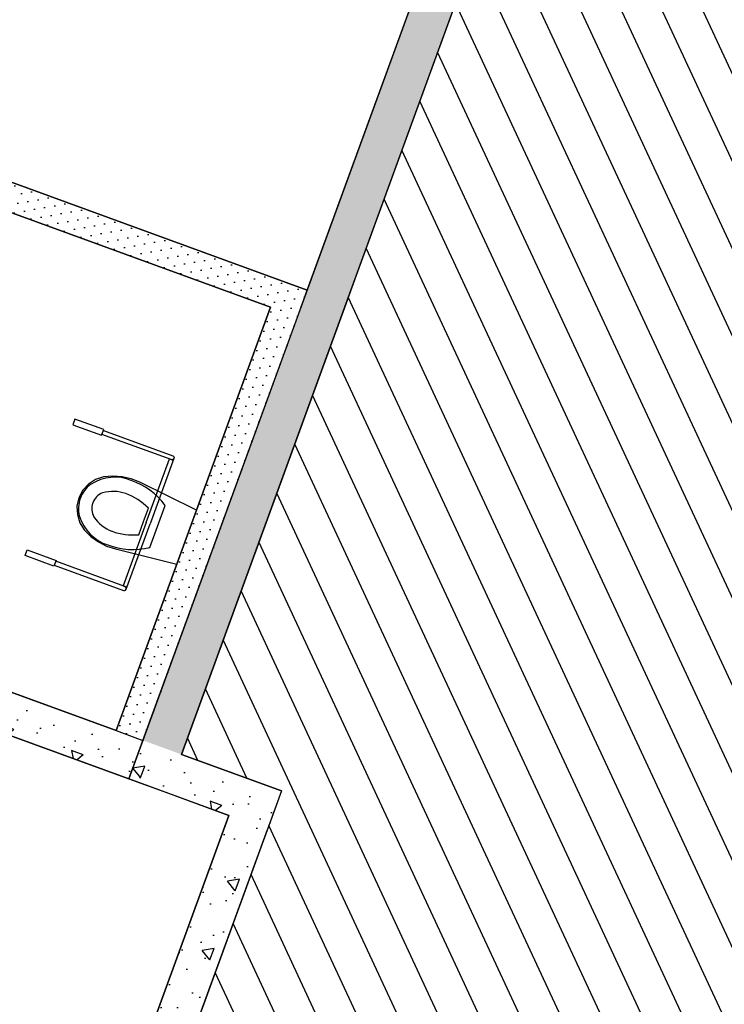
# Model space of a CAD drawing. Header units: millimetres. Extents: x 112481703 to 112587609, y 1264638581 to 1264713694.
# Tile 114 of 174: x 112555356 to 112558797, y 1264670175 to 1264674983. Entities that reach past the tile are written whole.
import ezdxf
from ezdxf.enums import TextEntityAlignment as Align

# ---------------------------------------------------------------- set-up
doc = ezdxf.new("R2010")
doc.units = ezdxf.units.MM
doc.header["$LTSCALE"] = 0.5
doc.header["$MEASUREMENT"] = 0
doc.linetypes.add('PLINE', pattern=[0])
for name, color, linetype in [('241- Bærende innervegger', 7, 'Continuous'), ('241- Bærende innervegger (Skravur)', 7, 'Continuous'), ('242- Ikke-bærende innervegger', 7, 'Continuous'), ('242- Ikke-bærende innervegger (Skravur)', 7, 'Continuous'), ('242- Ikke-bærende innervegger (Skravur)(Nye konstruksjoner)', 7, 'Continuous'), ('242- Ikke-bærende innervegger(Nye konstruksjoner)', 7, 'Continuous'), ('315- Utstyr for sanitærinstallasjoner(Nye konstruksjoner)', 7, 'Continuous'), ('862- M___Nettoareal', 7, 'Continuous'), ('862- M___Nettoareal (1-100)', 7, 'Continuous'), ('862- M___Nettoareal(Nye konstruksjoner)', 7, 'Continuous'), ('862- M___Nettoareal(Polylinje)', 7, 'Continuous'), ('862- M___Nettoareal(Polylinje)(Nye konstruksjoner)', 7, 'Continuous'), ('LA_farge_dekke_asfalt2', 7, 'Continuous')]:
    doc.layers.add(name, color=color, linetype=linetype)
doc.styles.add('GENERATED_STYLE_1', font='arial.ttf')
pattern_1 = [(159.956, (112557650, 1264717795), (213.713, 585.77), [60, -300]), (159.956, (112557374.05, 1264717563.8), (213.713, 585.77), [60, -300]), (219.956, (112557650, 1264717795), (-400.436, 477.966), [60, -300]), (219.956, (112557311.8, 1264717918.4), (-400.436, 477.966), [60, -300]), (279.956, (112557593.63, 1264717815.56), (614.148, 107.805), [60, -300]), (279.956, (112557255.44, 1264717938.95), (614.148, 107.805), [60, -300]), (159.956, (112557629.44, 1264717738.63), (41.12902, 112.73156), [0, -120, 0, -180]), (204.956, (112557573.07, 1264717759.2), (-50.63064, 108.79586), [0, -90, 0, -150])]
pattern_2 = [(69.956, (112557650, 1264717795), (-585.77, 213.713), [60, -300]), (69.956, (112557418.8, 1264718070.95), (-585.77, 213.713), [60, -300]), (129.956, (112557650, 1264717795), (477.966, 400.436), [60, -300]), (129.956, (112557773.4, 1264718133.2), (477.966, 400.436), [60, -300]), (189.956, (112557670.56, 1264717851.37), (-107.8046, 614.148), [60, -300]), (189.956, (112557793.95, 1264718189.56), (-107.8046, 614.148), [60, -300]), (69.956, (112557593.63, 1264717815.56), (-112.73156, 41.12902), [0, -120, 0, -180]), (114.956, (112557614.2, 1264717871.93), (108.79586, 50.63064), [0, -90, 0, -150])]
pattern_3 = [(249.956, (112557650, 1264717795), (-81.357, 29.68231), [0, -50]), (249.956, (112557682.11, 1264717756.67), (-81.357, 29.68231), [0, -50])]

# ---------------------------------------------------------------- blocks, each defined once
blk = doc.blocks.new('Trapp_1441_9', base_point=(112554146.1, 1264670422))
at = {"layer": '862- M___Nettoareal(Polylinje)', "linetype": 'PLINE', "flags": 128}
blk.add_lwpolyline([(112552845.8, 1264672386.7), (112552330.5, 1264670988.9), (112553875.7, 1264670424.8), (112554657.4, 1264668745.2), (112554929.8, 1264668645.8), (112555418.3, 1264668467.6), (112556378, 1264671098), (112555889.5, 1264671276.2)], close=True, dxfattribs=at)
blk = doc.blocks.new('Lager_1480_65', base_point=(112559546.5, 1264675063.1))
at = {"layer": '862- M___Nettoareal(Polylinje)(Nye konstruksjoner)', "linetype": 'PLINE', "flags": 128}
blk.add_lwpolyline([(112565467.6, 1264680460.7), (112560159.8, 1264682397.2), (112556999.3, 1264673734.4), (112556948, 1264673593.8), (112556146, 1264671395.5), (112556634.5, 1264671217.3), (112555589.1, 1264668352), (112558341.6, 1264667347.8), (112558761.8, 1264668499.6), (112560828.6, 1264667745.5)], close=True, dxfattribs=at)
blk = doc.blocks.new('Lager_1460_92', base_point=(112556250, 1264676678.5))
at = {"layer": '862- M___Nettoareal(Polylinje)(Nye konstruksjoner)', "linetype": 'PLINE', "flags": 128}
blk.add_lwpolyline([(112553927.7, 1264674695.7), (112556760.1, 1264673662.3), (112558682.9, 1264678932.5), (112555850.5, 1264679965.9)], close=True, dxfattribs=at)
blk = doc.blocks.new('HCWC - Besøk_1450_93', base_point=(112554954.7, 1264673217.1))
at = {"layer": '862- M___Nettoareal(Polylinje)(Nye konstruksjoner)', "linetype": 'PLINE', "flags": 128}
blk.add_lwpolyline([(112556580.6, 1264673578.8), (112553879.7, 1264674564.2), (112553125.7, 1264672497.4), (112555826.5, 1264671512.1)], close=True, dxfattribs=at)
blk = doc.blocks.new('WC handikap[44]', base_point=(112556171.1, 1264672456.4))
at = {"layer": '315- Utstyr for sanitærinstallasjoner(Nye konstruksjoner)', "linetype": 'PLINE'}
for p, q in [((112555973.8, 1264672528.4), (112556086.9, 1264672838.4)), ((112556109.1, 1264672840.9), (112555992.6, 1264672521.5)), ((112556086.9, 1264672838.4), (112556096.3, 1264672834.9)), ((112555961, 1264672533), (112555984.6, 1264672597.6)), ((112556028.8, 1264672508.3), (112556066.2, 1264672610.6)), ((112555973.8, 1264672528.4), (112555860.7, 1264672218.4)), ((112555876.1, 1264672202.1), (112555992.6, 1264672521.5)), ((112555937.4, 1264672468.4), (112555961, 1264672533)), ((112555991.5, 1264672405.9), (112556028.8, 1264672508.3)), ((112555860.7, 1264672218.4), (112555870.1, 1264672214.9))]:
    blk.add_line(p, q, dxfattribs=at)
at = {"layer": '315- Utstyr for sanitærinstallasjoner(Nye konstruksjoner)', "linetype": 'PLINE', "flags": 128}
for points in [[(112555766.7, 1264672981.8), (112555625.8, 1264673033.2), (112555615.5, 1264673005.1), (112555756.4, 1264672953.6)], [(112555856.4, 1264672751.5), (112555811.3, 1264672754.8), (112555766.2, 1264672751), (112555726.8, 1264672738.1), (112555692.1, 1264672715.6), (112555664.2, 1264672685), (112555645, 1264672648.3), (112555636, 1264672607.9), (112555637.7, 1264672566.5), (112555649.8, 1264672526.9), (112555671.6, 1264672491.7), (112555703.7, 1264672459.8), (112555740.3, 1264672433.2), (112555780.6, 1264672412.7), (112555823.6, 1264672398.6), (112556122.8, 1264672324), (112556219.4, 1264672588.8), (112555942.5, 1264672724.3), (112555900.5, 1264672741.3)], [(112555523.3, 1264672314.8), (112555382.4, 1264672366.2), (112555392.7, 1264672394.4), (112555533.6, 1264672343)]]:
    blk.add_lwpolyline(points, close=True, dxfattribs=at)
for points in [[(112556096.3, 1264672834.9), (112555758.1, 1264672958.3), (112555765, 1264672977.1), (112556103.2, 1264672853.7, -1)], [(112555870.1, 1264672214.9), (112555531.9, 1264672338.3), (112555525, 1264672319.5), (112555863.2, 1264672196.1, 1)]]:
    blk.add_lwpolyline(points, format="xyb", close=True, dxfattribs=at)
at = {"layer": '315- Utstyr for sanitærinstallasjoner(Nye konstruksjoner)', "linetype": 'PLINE'}
for centre, start, end in [((112556099.7, 1264672844.3), 249.956, 339.956), ((112555866.7, 1264672205.5), 339.956, 69.956)]:
    blk.add_arc(centre, 10, start, end, dxfattribs=at)
for centre, major_axis, start_param, end_param in [((112555801.5, 1264672496), (-88, -241.3), 3.085861, 3.98645), ((112555765.8, 1264672603.4), (-47.5, -130.1), 4.079884, 4.706528), ((112555763.7, 1264672330.3), (-145.8, -399.5), 2.612188, 3.165208), ((112555766.3, 1264672604.9), (-47.5, -130.1), 4.71825, 5.344894), ((112555777.2, 1264672599.2), (-26.8, -73.5), 3.778693, 4.701998), ((112555794.8, 1264672450.1), (-79.7, -218.6), 3.144841, 3.702507), ((112555753.6, 1264672327.2), (-124.1, -340.3), 2.738768, 3.154495), ((112555777.8, 1264672600.8), (-26.8, -73.5), 4.72278, 5.646085), ((112555862.8, 1264672664.1), (-88, -241.3), 5.438324, 6.338913), ((112555887.2, 1264672703.6), (-79.7, -218.6), 5.722267, 6.279932), ((112555934.9, 1264672824.1), (-124.1, -340.3), 6.27028, 6.686008), ((112555940.7, 1264672815.2), (-145.8, -399.5), 6.259567, 6.812588)]:
    blk.add_ellipse(centre, major_axis=major_axis, ratio=0.875546, start_param=start_param, end_param=end_param, dxfattribs=at)
blk = doc.blocks.new('Label_58', base_point=(112560046.8, 1264673889.5))
at = {"layer": '862- M___Nettoareal (1-100)', "char_height": 200, "attachment_point": 1, "rotation": 249.956, "style": 'GENERATED_STYLE_1'}
for s, insert in [('\\A1;{\\pql;\\pt0,241000;\\fArial|b0|i0|c0|p0;\\W1.000000;79,1\\fArial|b0|i0|c0|p0;\\W1.000000;\\A1{\\H.66x;\\S^  ;}\\fArial|b0|i0|c0|p0;\\W1.000000; m\\fArial|b0|i0|c0|p0;\\W1.000000;\\A1{\\H.66x;\\S2^  ;}\\fArial|b0|i0|c0|p0;\\W1.000000;\\fArial|b0|i0|c0|p0;\\W1.000000;\\fArial|b0|i0|c0|p0;\\W1.000000;\\fArial|b0|i0|c0|p0;\\W1.000000;\\fArial|b0|i0|c0|p0;\\W1.000000;\\fArial|b0|i0|c0|p0;\\W1.000000;\\fArial|b0|i0|c0|p0;\\W1.000000;\\A1{\\H.66x;\\S^  ;}\\fArial|b0|i0|c0|p0;\\W1.000000;\\fArial|b0|i0|c0|p0;\\W1.000000;\\A1{\\H.66x;\\S^  ;}\\fArial|b0|i0|c0|p0;\\W1.000000;\\fArial|b0|i0|c0|p0;\\W1.000000;\\fArial|b0|i0|c0|p0;\\W1.000000;\\fArial|b0|i0|c0|p0;\\W1.000000;\\fArial|b0|i0|c0|p0;\\W1.000000;\\fArial|b0|i0|c0|p0;\\W1.000000;\\fArial|b0|i0|c0|p0;\\W1.000000;\\A1{\\H.66x;\\S^  ;}\\fArial|b0|i0|c0|p0;\\W1.000000;\\fArial|b0|i0|c0|p0;\\W1.000000;\\A1{\\H.66x;\\S^  ;}\\fArial|b0|i0|c0|p0;\\W1.000000;\\fArial|b0|i0|c0|p0;\\W1.000000;\\fArial|b0|i0|c0|p0;\\W1.000000;\\fArial|b0|i0|c0|p0;\\W1.000000;\\fArial|b0|i0|c0|p0;\\W1.000000;\\fArial|b0|i0|c0|p0;\\W1.000000;\\fArial|b0|i0|c0|p0;\\W1.000000;\\A1{\\H.66x;\\S^  ;}\\fArial|b0|i0|c0|p0;\\W1.000000;\\fArial|b0|i0|c0|p0;\\W1.000000;\\A1{\\H.66x;\\S^  ;}\\fArial|b0|i0|c0|p0;\\W1.000000;\\fArial|b0|i0|c0|p0;\\W1.000000;\\fArial|b0|i0|c0|p0;\\W1.000000;\\fArial|b0|i0|c0|p0;\\W1.000000;\\fArial|b0|i0|c0|p0;\\W1.000000;\\fArial|b0|i0|c0|p0;\\W1.000000;\\fArial|b0|i0|c0|p0;\\W1.000000;\\A1{\\H.66x;\\S^  ;}\\fArial|b0|i0|c0|p0;\\W1.000000;\\fArial|b0|i0|c0|p0;\\W1.000000;\\A1{\\H.66x;\\S^  ;}\\fArial|b0|i0|c0|p0;\\W1.000000;\\fArial|b0|i0|c0|p0;\\W1.000000;\\fArial|b0|i0|c0|p0;\\W1.000000;\\fArial|b0|i0|c0|p0;\\W1.000000;\\fArial|b0|i0|c0|p0;\\W1.000000;\\fArial|b0|i0|c0|p0;\\W1.000000;\\fArial|b0|i0|c0|p0;\\W1.000000;\\fArial|b0|i0|c0|p0;\\W1.000000;}', (112560011, 1264674391.7)), ('\\A1;{\\pql;\\pt0,241000;\\fArial|b0|i0|c0|p0;\\W1.000000;Lager\\fArial|b0|i0|c0|p0;\\W1.000000;\\A1{\\H.66x;\\S^  ;}\\fArial|b0|i0|c0|p0;\\W1.000000;\\fArial|b0|i0|c0|p0;\\W1.000000;\\A1{\\H.66x;\\S^  ;}\\fArial|b0|i0|c0|p0;\\W1.000000;\\fArial|b0|i0|c0|p0;\\W1.000000;\\fArial|b0|i0|c0|p0;\\W1.000000;\\fArial|b0|i0|c0|p0;\\W1.000000;\\fArial|b0|i0|c0|p0;\\W1.000000;\\fArial|b0|i0|c0|p0;\\W1.000000;\\fArial|b0|i0|c0|p0;\\W1.000000;\\A1{\\H.66x;\\S^  ;}\\fArial|b0|i0|c0|p0;\\W1.000000;\\fArial|b0|i0|c0|p0;\\W1.000000;\\A1{\\H.66x;\\S^  ;}\\fArial|b0|i0|c0|p0;\\W1.000000;\\fArial|b0|i0|c0|p0;\\W1.000000;\\fArial|b0|i0|c0|p0;\\W1.000000;\\fArial|b0|i0|c0|p0;\\W1.000000;\\fArial|b0|i0|c0|p0;\\W1.000000;\\fArial|b0|i0|c0|p0;\\W1.000000;\\fArial|b0|i0|c0|p0;\\W1.000000;\\A1{\\H.66x;\\S^  ;}\\fArial|b0|i0|c0|p0;\\W1.000000;\\fArial|b0|i0|c0|p0;\\W1.000000;\\A1{\\H.66x;\\S^  ;}\\fArial|b0|i0|c0|p0;\\W1.000000;\\fArial|b0|i0|c0|p0;\\W1.000000;\\fArial|b0|i0|c0|p0;\\W1.000000;\\fArial|b0|i0|c0|p0;\\W1.000000;\\fArial|b0|i0|c0|p0;\\W1.000000;\\fArial|b0|i0|c0|p0;\\W1.000000;\\fArial|b0|i0|c0|p0;\\W1.000000;\\A1{\\H.66x;\\S^  ;}\\fArial|b0|i0|c0|p0;\\W1.000000;\\fArial|b0|i0|c0|p0;\\W1.000000;\\A1{\\H.66x;\\S^  ;}\\fArial|b0|i0|c0|p0;\\W1.000000;\\fArial|b0|i0|c0|p0;\\W1.000000;\\fArial|b0|i0|c0|p0;\\W1.000000;\\fArial|b0|i0|c0|p0;\\W1.000000;\\fArial|b0|i0|c0|p0;\\W1.000000;\\fArial|b0|i0|c0|p0;\\W1.000000;\\fArial|b0|i0|c0|p0;\\W1.000000;\\A1{\\H.66x;\\S^  ;}\\fArial|b0|i0|c0|p0;\\W1.000000;\\fArial|b0|i0|c0|p0;\\W1.000000;\\A1{\\H.66x;\\S^  ;}\\fArial|b0|i0|c0|p0;\\W1.000000;\\fArial|b0|i0|c0|p0;\\W1.000000;\\fArial|b0|i0|c0|p0;\\W1.000000;\\fArial|b0|i0|c0|p0;\\W1.000000;\\fArial|b0|i0|c0|p0;\\W1.000000;\\fArial|b0|i0|c0|p0;\\W1.000000;\\fArial|b0|i0|c0|p0;\\W1.000000;\\fArial|b0|i0|c0|p0;\\W1.000000;}', (112560309, 1264674283)), ('\\A1;{\\pql;\\pt0,241000;\\fArial|b0|i0|c0|p0;\\W1.000000;1480\\fArial|b0|i0|c0|p0;\\W1.000000;\\A1{\\H.66x;\\S^  ;}\\fArial|b0|i0|c0|p0;\\W1.000000;\\fArial|b0|i0|c0|p0;\\W1.000000;\\A1{\\H.66x;\\S^  ;}\\fArial|b0|i0|c0|p0;\\W1.000000;\\fArial|b0|i0|c0|p0;\\W1.000000;\\fArial|b0|i0|c0|p0;\\W1.000000;\\fArial|b0|i0|c0|p0;\\W1.000000;\\fArial|b0|i0|c0|p0;\\W1.000000;\\fArial|b0|i0|c0|p0;\\W1.000000;\\fArial|b0|i0|c0|p0;\\W1.000000;\\A1{\\H.66x;\\S^  ;}\\fArial|b0|i0|c0|p0;\\W1.000000;\\fArial|b0|i0|c0|p0;\\W1.000000;\\A1{\\H.66x;\\S^  ;}\\fArial|b0|i0|c0|p0;\\W1.000000;\\fArial|b0|i0|c0|p0;\\W1.000000;\\fArial|b0|i0|c0|p0;\\W1.000000;\\fArial|b0|i0|c0|p0;\\W1.000000;\\fArial|b0|i0|c0|p0;\\W1.000000;\\fArial|b0|i0|c0|p0;\\W1.000000;\\fArial|b0|i0|c0|p0;\\W1.000000;\\A1{\\H.66x;\\S^  ;}\\fArial|b0|i0|c0|p0;\\W1.000000;\\fArial|b0|i0|c0|p0;\\W1.000000;\\A1{\\H.66x;\\S^  ;}\\fArial|b0|i0|c0|p0;\\W1.000000;\\fArial|b0|i0|c0|p0;\\W1.000000;\\fArial|b0|i0|c0|p0;\\W1.000000;\\fArial|b0|i0|c0|p0;\\W1.000000;\\fArial|b0|i0|c0|p0;\\W1.000000;\\fArial|b0|i0|c0|p0;\\W1.000000;\\fArial|b0|i0|c0|p0;\\W1.000000;\\A1{\\H.66x;\\S^  ;}\\fArial|b0|i0|c0|p0;\\W1.000000;\\fArial|b0|i0|c0|p0;\\W1.000000;\\A1{\\H.66x;\\S^  ;}\\fArial|b0|i0|c0|p0;\\W1.000000;\\fArial|b0|i0|c0|p0;\\W1.000000;\\fArial|b0|i0|c0|p0;\\W1.000000;\\fArial|b0|i0|c0|p0;\\W1.000000;\\fArial|b0|i0|c0|p0;\\W1.000000;\\fArial|b0|i0|c0|p0;\\W1.000000;\\fArial|b0|i0|c0|p0;\\W1.000000;\\A1{\\H.66x;\\S^  ;}\\fArial|b0|i0|c0|p0;\\W1.000000;\\fArial|b0|i0|c0|p0;\\W1.000000;\\A1{\\H.66x;\\S^  ;}\\fArial|b0|i0|c0|p0;\\W1.000000;\\fArial|b0|i0|c0|p0;\\W1.000000;\\fArial|b0|i0|c0|p0;\\W1.000000;\\fArial|b0|i0|c0|p0;\\W1.000000;\\fArial|b0|i0|c0|p0;\\W1.000000;\\fArial|b0|i0|c0|p0;\\W1.000000;\\fArial|b0|i0|c0|p0;\\W1.000000;\\fArial|b0|i0|c0|p0;\\W1.000000;}', (112560611.1, 1264674194.1))]:
    blk.add_mtext(s, dxfattribs=dict(at, insert=insert))
at = {"layer": '862- M___Nettoareal (1-100)', "style": 'GENERATED_STYLE_1'}
for tag, p in [('DUMMY_108', (112560063.5, 1264674393.9)), ('DUMMY_107', (112560358.8, 1264674286.2)), ('DUMMY_106', (112560654, 1264674178.4))]:
    blk.add_attdef(tag, text='', height=200, rotation=249.956, dxfattribs=at).set_placement(p, align=Align.TOP_LEFT)

msp = doc.modelspace()

# ---------------------------------------------------------------- hatches: boundary and pattern name
at = {"layer": '241- Bærende innervegger (Skravur)', "linetype": 'Continuous'}
h = msp.add_hatch(dxfattribs=at)
h.set_pattern_fill('Betong_strukturell', color=256, style=0, pattern_type=2)
h.set_pattern_definition(pattern_2)
h.paths.add_polyline_path([(112556146, 1264671395.5), (112559101.6, 1264679496.8), (112558913.7, 1264679565.3), (112555958.1, 1264671464.1)])
h = msp.add_hatch(dxfattribs=at)
h.set_pattern_fill('Betong_strukturell', color=256, style=0, pattern_type=2)
h.set_pattern_definition(pattern_1)
h.paths.add_polyline_path([(112552845.8, 1264672386.7), (112555889.5, 1264671276.2), (112555826.5, 1264671512.1), (112552811, 1264672612.3)])
h = msp.add_hatch(dxfattribs=at)
h.set_pattern_fill('Betong_strukturell', color=256, style=0, pattern_type=2)
h.set_pattern_definition(pattern_1)
h.paths.add_polyline_path([(112555826.5, 1264671512.1), (112555889.5, 1264671276.2), (112555958.1, 1264671464.1)])
h = msp.add_hatch(dxfattribs=at)
h.set_pattern_fill('Betong_strukturell', color=256, style=0, pattern_type=2)
h.set_pattern_definition(pattern_2)
h.paths.add_polyline_path([(112556146, 1264671395.5), (112555958.1, 1264671464.1), (112555889.5, 1264671276.2)])
h = msp.add_hatch(dxfattribs=at)
h.set_pattern_fill('Betong_strukturell', color=256, style=0, pattern_type=2)
h.set_pattern_definition(pattern_2)
h.paths.add_polyline_path([(112556077.4, 1264671207.6), (112556146, 1264671395.5), (112555889.5, 1264671276.2)])
h = msp.add_hatch(dxfattribs=at)
h.set_pattern_fill('Betong_strukturell', color=256, style=0, pattern_type=2)
h.set_pattern_definition(pattern_1)
h.paths.add_polyline_path([(112556077.4, 1264671207.6), (112556378, 1264671098), (112556446.6, 1264671285.9), (112556146, 1264671395.5)])
h = msp.add_hatch(dxfattribs=at)
h.set_pattern_fill('Betong_strukturell', color=256, style=0, pattern_type=2)
h.set_pattern_definition(pattern_1)
h.paths.add_polyline_path([(112556378, 1264671098), (112556634.5, 1264671217.3), (112556446.6, 1264671285.9)])
h = msp.add_hatch(dxfattribs=at)
h.set_pattern_fill('Betong_strukturell', color=256, style=0, pattern_type=2)
h.set_pattern_definition(pattern_1)
h.paths.add_polyline_path([(112556565.9, 1264671029.4), (112556634.5, 1264671217.3), (112556378, 1264671098)])
h = msp.add_hatch(dxfattribs=at)
h.set_pattern_fill('Betong_strukturell', color=256, style=0, pattern_type=2)
h.set_pattern_definition(pattern_2)
h.paths.add_polyline_path([(112556378, 1264671098), (112555418.3, 1264668467.6), (112555606.2, 1264668399), (112556565.9, 1264671029.4)])
at = {"layer": '242- Ikke-bærende innervegger (Skravur)', "linetype": 'Continuous'}
h = msp.add_hatch(dxfattribs=at)
h.set_pattern_fill('Prikker_tett', color=256, style=0, pattern_type=2)
h.set_pattern_definition(pattern_3)
h.paths.add_polyline_path([(112556760.1, 1264673662.3), (112553927.7, 1264674695.7), (112553879.7, 1264674564.2), (112556712.1, 1264673530.8)])
at = {"layer": '242- Ikke-bærende innervegger (Skravur)(Nye konstruksjoner)', "linetype": 'Continuous'}
h = msp.add_hatch(dxfattribs=at)
h.set_pattern_fill('Prikker_tett', color=256, style=0, pattern_type=2)
h.set_pattern_definition(pattern_3)
h.paths.add_polyline_path([(112555958.1, 1264671464.1), (112556712.1, 1264673530.8), (112556580.6, 1264673578.8), (112555826.5, 1264671512.1)])
at = {"layer": 'LA_farge_dekke_asfalt2', "linetype": 'Continuous'}
h = msp.add_hatch(dxfattribs=at)
h.set_pattern_fill('Murverk', color=256, style=0, pattern_type=2)
h.set_pattern_definition([(294.956, (112557650, 1264717795), (163.1938, 75.94596), [])])
h.paths.add_polyline_path([(112565724, 1264680580), (112562392.2, 1264671447.8), (112560947.9, 1264667489.1), (112558881.2, 1264668243.1), (112558529.5, 1264667279.3), (112555589.1, 1264668352), (112556634.5, 1264671217.3), (112556146, 1264671395.5), (112556896.6, 1264673452.9), (112560228.4, 1264682585.1)])

# ---------------------------------------------------------------- linework, layer by layer
at = {"layer": '241- Bærende innervegger', "linetype": 'PLINE', "flags": 128}
for points in [[(112558913.7, 1264679565.3), (112555889.5, 1264671276.2)], [(112556146, 1264671395.5), (112559101.6, 1264679496.8)], [(112555826.5, 1264671512.1), (112552811, 1264672612.3)], [(112552845.8, 1264672386.7), (112555889.5, 1264671276.2)], [(112556634.5, 1264671217.3), (112556146, 1264671395.5)], [(112555889.5, 1264671276.2), (112556077.4, 1264671207.6)], [(112556077.4, 1264671207.6), (112556378, 1264671098)], [(112556634.5, 1264671217.3), (112556565.9, 1264671029.4)], [(112556378, 1264671098), (112555418.3, 1264668467.6)], [(112555537.7, 1264668211.1), (112556565.9, 1264671029.4)]]:
    msp.add_lwpolyline(points, dxfattribs=at)
at = {"layer": '242- Ikke-bærende innervegger', "linetype": 'PLINE'}
msp.add_line((112555826.5, 1264671512.1), (112555958.1, 1264671464.1), dxfattribs=at)
msp.add_line((112555826.5, 1264671512.1), (112555958.1, 1264671464.1), dxfattribs=at)
at = {"layer": '242- Ikke-bærende innervegger', "linetype": 'PLINE', "flags": 128}
for points in [[(112556760.1, 1264673662.3), (112553927.7, 1264674695.7)], [(112553879.7, 1264674564.2), (112556580.6, 1264673578.8)], [(112556712.1, 1264673530.8), (112556760.1, 1264673662.3)], [(112555889.5, 1264671276.2), (112555958.1, 1264671464.1)]]:
    msp.add_lwpolyline(points, dxfattribs=at)
at = {"layer": '242- Ikke-bærende innervegger(Nye konstruksjoner)', "linetype": 'PLINE', "flags": 128}
for points in [[(112556580.6, 1264673578.8), (112555826.5, 1264671512.1)], [(112555958.1, 1264671464.1), (112556712.1, 1264673530.8)]]:
    msp.add_lwpolyline(points, dxfattribs=at)

# ---------------------------------------------------------------- block references
at = {"layer": '315- Utstyr for sanitærinstallasjoner(Nye konstruksjoner)', "linetype": 'PLINE'}
msp.add_blockref('WC handikap[44]', (112556171.1, 1264672456.4), dxfattribs=at)
at = {"layer": '862- M___Nettoareal', "linetype": 'Continuous'}
msp.add_blockref('Trapp_1441_9', (112554146.1, 1264670422), dxfattribs=at)
at = {"layer": '862- M___Nettoareal (1-100)', "linetype": 'PLINE'}
msp.add_blockref('Label_58', (112560046.8, 1264673889.5), dxfattribs=at)
at = {"layer": '862- M___Nettoareal(Nye konstruksjoner)', "linetype": 'Continuous'}
for name, p in [('Lager_1480_65', (112559546.5, 1264675063.1)), ('Lager_1460_92', (112556250, 1264676678.5)), ('HCWC - Besøk_1450_93', (112554954.7, 1264673217.1))]:
    msp.add_blockref(name, p, dxfattribs=at)

doc.saveas('drawing.dxf')
